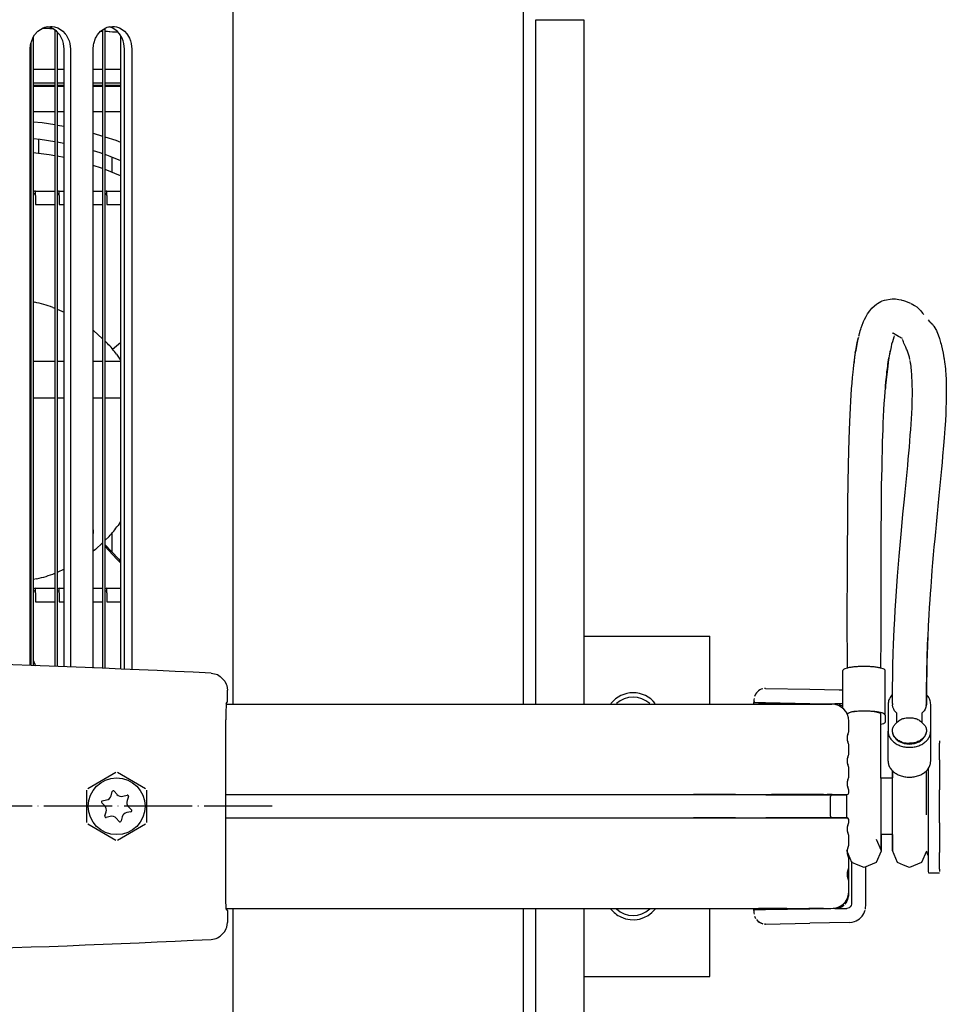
# Model space of a CAD drawing. Header units: millimetres. Extents: x -283 to 284, y -510 to 253.
# Tile 12 of 13: x 68 to 231, y -35 to 139. Entities that reach past the tile are written whole.
import ezdxf

# ---------------------------------------------------------------- set-up
doc = ezdxf.new("R2010")
doc.units = ezdxf.units.MM
doc.linetypes.add('DOT_CENTER', pattern=[14, 12, -1, 0, -1])
doc.layers.add('1', color=7, linetype='Continuous')

msp = doc.modelspace()

# ---------------------------------------------------------------- linework, layer by layer
at = {"color": 7, "linetype": 'Continuous'}
for p, q in [((105.55, 18), (105.55, 158.4)), ((156.68, 18), (156.68, 158.17)), ((71.12, 136.54), (72.05, 137.13)), ((72.02, 137.11), (73.69, 137.03)), ((73.83, 136.95), (72.02, 137.11)), ((72.05, 137.13), (72.36, 137.25)), ((72.36, 137.25), (72.64, 137.32)), ((72.97, 137.3), (72.56, 137.3)), ((72.64, 137.32), (73.34, 137.4)), ((73.48, 137.13), (72.9, 137.32)), ((73.34, 137.4), (73.67, 137.38)), ((73.79, 136.98), (73.48, 137.13)), ((73.67, 137.38), (74.03, 137.32)), ((74.03, 137.32), (74.62, 137.13)), ((74.62, 137.13), (74.92, 136.98)), ((82.17, 136.54), (83.07, 137.13)), ((83.07, 137.13), (83.36, 137.25)), ((83.36, 137.25), (83.66, 137.32)), ((83.7, 137.3), (83.55, 137.3)), ((83.66, 137.32), (84.3, 137.4)), ((84.22, 137.13), (83.66, 137.32)), ((84.51, 136.98), (84.22, 137.13)), ((84.3, 137.4), (84.61, 137.38)), ((84.61, 137.38), (84.96, 137.32)), ((84.96, 137.32), (85.52, 137.13)), ((85.52, 137.13), (85.82, 136.98)), ((158.88, 138.59), (159.12, 138.59)), ((158.88, 18), (158.88, 138.59)), ((159.12, 138.59), (160.1, 138.59)), ((160.1, 138.59), (161.88, 138.59)), ((161.88, 138.59), (162.57, 138.59)), ((162.57, 138.59), (163.21, 138.59)), ((163.21, 138.59), (166.75, 138.59)), ((166.75, 138.59), (167.35, 138.59)), ((167.35, 138.59), (167.35, 18)), ((69.87, 134.4), (70.21, 135.34)), ((70.21, 135.34), (70.29, 135.51)), ((70.29, 135.51), (70.55, 135.9)), ((70.3, 135.52), (70.3, 24.78)), ((70.55, 135.9), (71.12, 136.54)), ((74.41, 136.54), (73.79, 136.98)), ((74.1, 136.76), (74.1, 24.63)), ((74.82, 136.1), (74.41, 136.54)), ((74.5, 136.44), (74.5, 24.61)), ((74.97, 135.9), (74.82, 136.1)), ((74.92, 136.98), (75.54, 136.54)), ((75.3, 135.34), (74.97, 135.9)), ((75.51, 134.85), (75.3, 135.34)), ((75.54, 136.54), (75.96, 136.09)), ((75.96, 136.09), (76.1, 135.91)), ((76.1, 135.91), (76.43, 135.35)), ((76.43, 135.35), (76.64, 134.84)), ((80.97, 134.4), (81.3, 135.34)), ((81.3, 135.34), (81.38, 135.51)), ((81.38, 135.51), (81.62, 135.9)), ((81.62, 135.9), (82.17, 136.54)), ((82.24, 136.59), (82.5, 136.58)), ((82.5, 136.58), (82.24, 136.59)), ((82.5, 136.76), (82.5, 24.3)), ((82.9, 137.02), (82.9, 24.28)), ((82.9, 136.55), (85.21, 136.41)), ((84.25, 136.38), (82.9, 136.55)), ((85.21, 136.41), (84.25, 136.38)), ((85.1, 136.54), (84.51, 136.98)), ((85.5, 136.1), (85.1, 136.54)), ((85.64, 135.9), (85.5, 136.1)), ((85.95, 135.34), (85.64, 135.9)), ((85.7, 135.79), (85.7, 24.17)), ((85.7, 135.79), (85.7, 24.17)), ((85.82, 136.98), (86.4, 136.54)), ((86.15, 134.85), (85.95, 135.34)), ((86.4, 136.54), (86.81, 136.09)), ((86.81, 136.09), (86.94, 135.91)), ((86.94, 135.91), (87.26, 135.35)), ((87.26, 135.35), (87.46, 134.84)), ((69.75, 133.4), (69.81, 134.14)), ((69.81, 134.14), (69.87, 134.4)), ((69.9, 134.49), (69.9, 24.79)), ((75.63, 134.4), (75.51, 134.85)), ((75.74, 133.4), (75.63, 134.4)), ((76.64, 134.84), (76.77, 134.41)), ((76.77, 134.41), (76.88, 133.4)), ((80.86, 133.4), (80.92, 134.14)), ((80.92, 134.14), (80.97, 134.4)), ((86.27, 134.4), (86.15, 134.85)), ((86.38, 133.4), (86.27, 134.4)), ((87.46, 134.84), (87.58, 134.41)), ((87.58, 134.41), (87.68, 133.4)), ((69.75, 24.8), (69.75, 133.4)), ((75.74, 24.56), (75.74, 133.4)), ((76.88, 133.4), (76.88, 24.52)), ((80.86, 24.36), (80.86, 133.4)), ((86.38, 24.14), (86.38, 133.4)), ((87.68, 133.4), (87.68, 24.09)), ((69.75, 129.88), (69.9, 129.88)), ((70.3, 129.88), (74.1, 129.88)), ((74.5, 129.88), (75.74, 129.88)), ((80.86, 129.88), (82.5, 129.88)), ((82.9, 129.88), (85.7, 129.88)), ((69.9, 127.4), (69.75, 127.4)), ((69.9, 127.01), (69.75, 127.01)), ((69.75, 126.9), (69.9, 126.9)), ((74.1, 127.4), (70.3, 127.4)), ((74.1, 127.01), (70.3, 127.01)), ((70.3, 126.9), (74.1, 126.9)), ((75.74, 127.4), (74.5, 127.4)), ((75.74, 127.01), (74.5, 127.01)), ((74.5, 126.9), (75.74, 126.9)), ((82.5, 127.4), (80.86, 127.4)), ((82.5, 127.01), (80.86, 127.01)), ((80.86, 126.9), (82.5, 126.9)), ((85.7, 127.4), (82.9, 127.4)), ((85.7, 127.01), (82.9, 127.01)), ((82.9, 126.9), (85.7, 126.9)), ((69.75, 122.4), (69.9, 122.4)), ((70.3, 122.4), (74.1, 122.4)), ((74.5, 122.4), (75.74, 122.4)), ((80.86, 122.4), (82.5, 122.4)), ((82.9, 122.4), (85.7, 122.4)), ((69.75, 120.63), (69.9, 120.62)), ((70.3, 120.6), (71.88, 120.5)), ((71.88, 120.5), (74.1, 120.1)), ((74.5, 120.03), (75.74, 119.81)), ((80.86, 118.59), (82.5, 118.09)), ((69.75, 117.69), (69.9, 117.67)), ((70.3, 117.64), (71.53, 117.52)), ((71.27, 115.01), (71.27, 117.55)), ((71.53, 117.52), (74.1, 117.12)), ((74.5, 117.06), (75.43, 116.91)), ((75.43, 116.91), (75.74, 116.84)), ((82.9, 117.97), (84.87, 117.36)), ((84.87, 117.36), (85.7, 117)), ((73.11, 114.78), (70.3, 115.13)), ((74.1, 114.6), (73.11, 114.78)), ((75.77, 114.29), (74.5, 114.53)), ((80.86, 115.52), (82.06, 115.17)), ((82.06, 115.17), (82.5, 115.02)), ((82.9, 114.88), (83.83, 114.55)), ((83.83, 114.55), (85.7, 113.76)), ((82.33, 112.44), (80.86, 112.92)), ((84.13, 114.42), (84.13, 111.73)), ((82.5, 112.38), (82.33, 112.44)), ((85.7, 111.08), (82.97, 112.2)), ((69.75, 108.4), (69.9, 108.4)), ((70.7, 108.4), (74.1, 108.4)), ((70.7, 107.6), (70.7, 108.4)), ((70.7, 107.6), (70.7, 106)), ((74.9, 108.4), (75.74, 108.4)), ((74.9, 107.6), (74.9, 108.4)), ((74.9, 107.6), (74.9, 106)), ((80.86, 108.4), (82.5, 108.4)), ((83.3, 108.4), (85.7, 108.4)), ((83.3, 107.6), (83.3, 108.4)), ((83.3, 107.6), (83.3, 106)), ((69.75, 106), (69.9, 106)), ((70.7, 106), (74.1, 106)), ((74.9, 106), (75.74, 106)), ((80.86, 106), (82.5, 106)), ((83.3, 106), (85.7, 106)), ((69.75, 88.95), (69.9, 88.93)), ((70.3, 88.86), (70.56, 88.82)), ((218.54, 88.19), (218.9, 88.49)), ((218.9, 88.49), (219.05, 88.58)), ((219.05, 88.58), (219.64, 88.92)), ((219.64, 88.92), (219.86, 89.03)), ((219.86, 89.03), (220.29, 89.17)), ((220.29, 89.17), (221.64, 89.4)), ((221.64, 89.4), (222.25, 89.4)), ((222.25, 89.4), (222.85, 89.3)), ((222.85, 89.3), (223.21, 89.22)), ((223.21, 89.22), (223.38, 89.18)), ((223.38, 89.18), (223.65, 89.12)), ((223.65, 89.12), (223.85, 89.05)), ((223.85, 89.05), (224.88, 88.65)), ((225.01, 88.58), (225.57, 88.25)), ((73.75, 87.89), (74.1, 87.74)), ((74.5, 87.58), (75.74, 87.05)), ((217.04, 86.31), (217.31, 86.77)), ((217.31, 86.77), (217.69, 87.29)), ((217.69, 87.29), (218.06, 87.75)), ((218.06, 87.75), (218.54, 88.19)), ((225.57, 88.25), (225.98, 87.97)), ((225.98, 87.97), (226.23, 87.75)), ((226.23, 87.75), (226.53, 87.46)), ((226.53, 87.46), (226.68, 87.29)), ((226.68, 87.29), (227.01, 86.86)), ((227.01, 86.86), (227.21, 86.62)), ((216.36, 84.79), (216.52, 85.25)), ((216.52, 85.25), (216.59, 85.43)), ((216.59, 85.43), (216.77, 85.79)), ((216.77, 85.79), (217.04, 86.31)), ((227.98, 85.73), (228.19, 85.48)), ((228.19, 85.48), (228.44, 85.26)), ((228.44, 85.26), (228.55, 85.13)), ((228.55, 85.13), (228.73, 84.94)), ((80.95, 83.81), (82.5, 82.38)), ((215.81, 83.02), (215.89, 83.32)), ((215.89, 83.32), (215.93, 83.47)), ((215.93, 83.47), (216.02, 83.75)), ((216.02, 83.75), (216.12, 84.08)), ((216.12, 84.08), (216.19, 84.28)), ((216.19, 84.28), (216.36, 84.79)), ((221.63, 83.41), (221.84, 83.35)), ((222, 83.24), (221.84, 83.35)), ((228.73, 84.94), (228.88, 84.73)), ((228.88, 84.73), (229.01, 84.57)), ((229.01, 84.57), (229.37, 84.01)), ((229.37, 84.01), (229.47, 83.81)), ((229.47, 83.81), (229.54, 83.64)), ((229.54, 83.64), (229.78, 83.05)), ((82.9, 82.01), (83.38, 81.56)), ((84.3, 80.53), (85.7, 81.71)), ((215.48, 81.69), (215.41, 81.36)), ((215.41, 81.36), (215.48, 81.69)), ((215.48, 81.69), (215.6, 82.16)), ((215.55, 82), (215.48, 81.69)), ((215.62, 82.31), (215.55, 82)), ((215.6, 82.16), (215.69, 82.6)), ((215.69, 82.6), (215.62, 82.31)), ((215.76, 82.83), (215.81, 83.02)), ((221.68, 81.84), (221.55, 81.4)), ((221.8, 82.26), (221.68, 81.84)), ((221.92, 82.63), (221.8, 82.26)), ((222.03, 82.88), (221.92, 82.63)), ((222.19, 83.11), (222, 83.24)), ((222.77, 82.77), (222.19, 83.11)), ((222.98, 82.64), (222.77, 82.77)), ((223.2, 82.53), (222.98, 82.64)), ((223.45, 82.44), (223.2, 82.53)), ((223.58, 82.01), (223.48, 82.26)), ((223.64, 81.85), (223.58, 82.01)), ((223.73, 81.62), (223.64, 81.85)), ((223.83, 81.37), (223.73, 81.62)), ((229.78, 83.05), (230.02, 82.39)), ((230.02, 82.39), (230.18, 81.73)), ((230.18, 81.73), (230.26, 81.44)), ((215.16, 79.96), (215.04, 79.19)), ((215.16, 79.96), (215.09, 79.53)), ((215.22, 80.32), (215.16, 79.96)), ((215.16, 79.96), (215.22, 80.32)), ((215.28, 80.68), (215.22, 80.32)), ((215.22, 80.32), (215.28, 80.68)), ((215.34, 81.03), (215.28, 80.68)), ((215.28, 80.68), (215.34, 81.03)), ((215.41, 81.36), (215.34, 81.03)), ((215.34, 81.03), (215.41, 81.36)), ((221.26, 80.06), (221.14, 79.37)), ((221.23, 79.92), (221.14, 79.37)), ((221.33, 80.39), (221.23, 79.92)), ((221.33, 80.39), (221.26, 80.06)), ((221.45, 80.97), (221.33, 80.39)), ((221.55, 81.4), (221.45, 80.97)), ((223.94, 81.13), (223.83, 81.37)), ((224.05, 80.89), (223.94, 81.13)), ((224.13, 80.73), (224.05, 80.89)), ((224.2, 80.56), (224.13, 80.73)), ((224.31, 80.34), (224.2, 80.56)), ((224.47, 79.86), (224.31, 80.34)), ((224.7, 79.11), (224.47, 79.86)), ((230.26, 81.44), (230.34, 81.1)), ((230.34, 81.1), (230.47, 80.59)), ((230.47, 80.59), (230.64, 79.85)), ((230.64, 79.85), (230.78, 79.02)), ((69.75, 78.4), (69.9, 78.4)), ((70.3, 78.4), (74.1, 78.4)), ((74.5, 78.4), (75.74, 78.4)), ((80.86, 78.4), (82.5, 78.4)), ((82.9, 78.4), (85.7, 78.4)), ((85, 79.66), (85.7, 78.62)), ((214.97, 78.64), (214.85, 77.72)), ((214.93, 78.38), (214.88, 77.96)), ((215.04, 79.19), (214.93, 78.38)), ((215.09, 79.53), (214.97, 78.64)), ((220.97, 78.26), (220.86, 77.48)), ((220.9, 77.83), (220.97, 78.26)), ((221.08, 79.01), (220.97, 78.26)), ((220.97, 78.26), (221.02, 78.65)), ((221.02, 78.65), (221.08, 79.01)), ((221.14, 79.37), (221.08, 79.01)), ((221.14, 79.37), (221.08, 79.01)), ((224.77, 78.72), (224.7, 79.11)), ((224.9, 78.07), (224.8, 78.57)), ((224.92, 77.9), (224.9, 78.07)), ((230.78, 79.02), (230.8, 78.86)), ((230.8, 78.86), (230.89, 78.27)), ((230.89, 78.27), (230.92, 77.97)), ((214.72, 76.51), (214.63, 75.56)), ((214.78, 77.1), (214.72, 76.51)), ((214.85, 77.72), (214.78, 77.1)), ((220.8, 77.01), (220.7, 76.09)), ((220.7, 76.09), (220.74, 76.59)), ((220.74, 76.59), (220.76, 76.82)), ((220.76, 76.82), (220.86, 77.48)), ((220.86, 77.48), (220.8, 77.01)), ((220.86, 77.48), (220.9, 77.83)), ((224.98, 77.5), (224.92, 77.9)), ((225, 77.22), (224.98, 77.5)), ((225.04, 76.89), (225, 77.22)), ((225.07, 76.5), (225.04, 76.89)), ((225.1, 76.25), (225.07, 76.5)), ((230.92, 77.97), (230.98, 77.5)), ((230.98, 77.5), (231.02, 77.05)), ((231.02, 77.05), (231.05, 76.72)), ((231.05, 76.72), (231.1, 76.11)), ((214.63, 75.56), (214.54, 74.54)), ((220.6, 75.12), (220.5, 74.11)), ((220.5, 74.11), (220.54, 74.69)), ((220.54, 74.69), (220.55, 74.82)), ((220.55, 74.82), (220.6, 75.12)), ((220.7, 76.09), (220.6, 75.12)), ((220.6, 75.12), (220.64, 75.66)), ((220.64, 75.66), (220.7, 76.09)), ((225.13, 75.73), (225.1, 76.25)), ((225.14, 75.58), (225.13, 75.73)), ((225.17, 74.88), (225.14, 75.58)), ((225.17, 74.63), (225.17, 74.88)), ((225.19, 74.06), (225.17, 74.63)), ((231.1, 76.11), (231.16, 75.15)), ((231.16, 75.15), (231.17, 74.86)), ((231.17, 74.86), (231.18, 74.18)), ((214.45, 73.53), (214.31, 71.39)), ((214.54, 74.54), (214.45, 73.53)), ((220.33, 72.06), (220.41, 73.08)), ((220.41, 73.08), (220.46, 73.58)), ((220.5, 74.11), (220.46, 73.58)), ((220.46, 73.58), (220.5, 74.11)), ((225.21, 73.39), (225.19, 74.06)), ((225.21, 73.17), (225.21, 73.39)), ((225.21, 72.6), (225.21, 73.17)), ((231.18, 74.18), (231.19, 73.2)), ((231.19, 73.2), (231.18, 72.21)), ((69.9, 71.88), (69.75, 71.88)), ((74.1, 71.88), (70.3, 71.88)), ((75.74, 71.88), (74.5, 71.88)), ((82.5, 71.88), (80.86, 71.88)), ((85.7, 71.88), (82.9, 71.88)), ((214.31, 71.39), (214.24, 70.18)), ((220.26, 70.98), (220.33, 72.06)), ((225.18, 70.95), (225.19, 71.34)), ((225.19, 71.34), (225.2, 71.79)), ((225.2, 71.79), (225.21, 72.27)), ((225.21, 72.27), (225.21, 72.6)), ((231.16, 71.2), (231.13, 70.17)), ((231.18, 72.21), (231.16, 71.2)), ((214.24, 70.18), (214.13, 67.74)), ((220.14, 68.69), (220.2, 69.86)), ((220.2, 69.86), (220.26, 70.98)), ((225.1, 69.19), (225.11, 69.4)), ((225.11, 69.4), (225.15, 70.09)), ((225.15, 70.09), (225.16, 70.38)), ((225.16, 70.38), (225.18, 70.95)), ((231.13, 70.17), (231.09, 69.12)), ((214.13, 67.74), (214.02, 64.74)), ((220.09, 67.48), (220.14, 68.69)), ((224.99, 67.33), (225.05, 68.27)), ((225.05, 68.27), (225.1, 69.19)), ((231.03, 67.92), (230.95, 66.56)), ((231.09, 69.12), (231.03, 67.92)), ((220.01, 65.44), (220.04, 66.22)), ((220.04, 66.22), (220.09, 67.48)), ((224.85, 65.36), (224.92, 66.36)), ((224.92, 66.36), (224.99, 67.33)), ((230.95, 66.56), (230.82, 64.9)), ((214.02, 64.74), (213.9, 60.21)), ((219.97, 64.07), (220.01, 65.44)), ((224.68, 63.3), (224.77, 64.34)), ((224.77, 64.34), (224.85, 65.36)), ((230.82, 64.9), (230.71, 63.58)), ((219.89, 61.19), (219.93, 62.65)), ((219.93, 62.65), (219.97, 64.07)), ((224.59, 62.23), (224.68, 63.3)), ((230.71, 63.58), (230.54, 61.69)), ((219.86, 59.58), (219.89, 61.19)), ((224.39, 60.02), (224.49, 61.14)), ((224.49, 61.14), (224.59, 62.23)), ((230.54, 61.69), (230.44, 60.58)), ((213.9, 60.21), (213.79, 53.5)), ((219.83, 58.11), (219.86, 59.58)), ((224.28, 58.88), (224.39, 60.02)), ((230.34, 59.45), (230.23, 58.3)), ((230.44, 60.58), (230.34, 59.45)), ((219.8, 56.5), (219.83, 58.11)), ((224.04, 56.53), (224.16, 57.71)), ((224.16, 57.71), (224.28, 58.88)), ((230.17, 57.72), (230.12, 57.13)), ((230.23, 58.3), (230.17, 57.72)), ((219.78, 54.48), (219.8, 56.5)), ((223.92, 55.32), (224.04, 56.53)), ((230, 55.94), (229.94, 55.34)), ((230.06, 56.54), (230, 55.94)), ((230.12, 57.13), (230.06, 56.54)), ((219.75, 51.22), (219.78, 54.48)), ((223.54, 51.44), (223.8, 54.09)), ((223.8, 54.09), (223.92, 55.32)), ((229.82, 54.12), (229.77, 53.5)), ((229.88, 54.73), (229.82, 54.12)), ((229.94, 55.34), (229.88, 54.73)), ((213.79, 53.5), (213.71, 41.97)), ((229.64, 52.19), (229.58, 51.6)), ((229.71, 52.88), (229.64, 52.19)), ((229.77, 53.5), (229.71, 52.88)), ((219.73, 49.3), (219.75, 51.22)), ((223.28, 48.58), (223.54, 51.44)), ((229.52, 50.95), (229.45, 50.29)), ((229.58, 51.6), (229.52, 50.95)), ((85.7, 50.16), (85.25, 49.47)), ((219.71, 45.77), (219.73, 49.3)), ((222.88, 44.09), (223.28, 48.58)), ((229.32, 48.96), (229.26, 48.37)), ((229.38, 49.63), (229.32, 48.96)), ((229.45, 50.29), (229.38, 49.63)), ((83.66, 47.55), (82.9, 46.81)), ((84.13, 48.11), (84.13, 44.83)), ((229.14, 47.05), (229.01, 45.7)), ((229.26, 48.37), (229.14, 47.05)), ((81.27, 45.25), (80.86, 44.94)), ((82.5, 46.43), (81.27, 45.25)), ((82.9, 46.11), (85.33, 43.6)), ((85.05, 43.56), (82.9, 45.82)), ((219.7, 43.58), (219.71, 45.77)), ((229.01, 45.7), (228.89, 44.32)), ((85.7, 42.88), (85.05, 43.56)), ((85.33, 43.6), (85.7, 43.21)), ((219.7, 40.72), (219.7, 43.58)), ((222.6, 40.55), (222.88, 44.09)), ((228.89, 44.32), (228.77, 42.93)), ((75.74, 41.76), (74.5, 41.21)), ((213.71, 41.97), (213.69, 33.25)), ((228.77, 42.93), (228.66, 41.52)), ((70.97, 40.07), (70.3, 39.95)), ((219.7, 38.66), (219.7, 40.72)), ((222.28, 36.13), (222.6, 40.55)), ((228.58, 40.55), (228.44, 38.65)), ((228.66, 41.52), (228.58, 40.55)), ((69.9, 39.88), (69.75, 39.85)), ((69.75, 38.4), (69.9, 38.4)), ((70.7, 38.4), (74.1, 38.4)), ((70.7, 37.6), (70.7, 38.4)), ((74.9, 38.4), (75.74, 38.4)), ((74.9, 37.6), (74.9, 38.4)), ((80.86, 38.4), (82.5, 38.4)), ((83.3, 38.4), (85.7, 38.4)), ((83.3, 37.6), (83.3, 38.4)), ((219.69, 36.56), (219.7, 38.66)), ((228.44, 38.65), (228.35, 37.42)), ((70.7, 37.6), (70.7, 36)), ((74.9, 37.6), (74.9, 36)), ((83.3, 37.6), (83.3, 36)), ((219.69, 33.3), (219.69, 36.56)), ((228.35, 37.42), (228.28, 36.41)), ((69.75, 36), (69.9, 36)), ((70.7, 36), (74.1, 36)), ((74.9, 36), (75.74, 36)), ((80.86, 36), (82.5, 36)), ((83.3, 36), (85.7, 36)), ((222.19, 34.55), (222.28, 36.13)), ((228.19, 34.98), (228.12, 33.77)), ((228.28, 36.41), (228.19, 34.98)), ((213.69, 33.25), (213.7, 24.45)), ((219.69, 29.94), (219.69, 33.3)), ((222.01, 31.21), (222.1, 32.98)), ((222.1, 32.98), (222.19, 34.55)), ((228.12, 33.77), (228.06, 32.66)), ((228.02, 31.89), (227.99, 31.12)), ((228.06, 32.66), (228.02, 31.89)), ((167.35, 30), (181.5, 30)), ((181.5, 30), (189.5, 30)), ((189.5, 18), (189.5, 30)), ((219.68, 24.28), (219.69, 29.94)), ((221.9, 28.52), (222.01, 31.21)), ((227.82, 26.5), (227.94, 29.74)), ((227.92, 29.56), (227.88, 28.77)), ((227.95, 30.45), (227.92, 29.56)), ((227.99, 31.12), (227.95, 30.45)), ((221.85, 26.98), (221.9, 28.52)), ((227.85, 27.97), (227.83, 27.17)), ((227.88, 28.77), (227.85, 27.97)), ((69.75, 26.96), (69.9, 26.62)), ((221.78, 24.8), (221.85, 26.98)), ((227.74, 23.18), (227.82, 26.5)), ((227.82, 26.5), (227.78, 25.56)), ((227.83, 27.17), (227.82, 26.5)), ((70.3, 25.72), (70.73, 24.76)), ((221.74, 23.3), (221.78, 24.8)), ((221.74, 23.3), (221.78, 24.8)), ((227.75, 24.35), (227.74, 23.18)), ((227.76, 24.75), (227.75, 24.35)), ((227.78, 25.56), (227.76, 24.75)), ((101.68, 23.45), (102.52, 23.28)), ((102.52, 23.28), (102.75, 23.19)), ((102.75, 23.19), (103.27, 22.89)), ((103.27, 22.89), (104.05, 22.07)), ((212.94, 17.28), (212.94, 23.91)), ((220.44, 16.06), (220.44, 23.91)), ((221.7, 20.65), (221.74, 23.3)), ((221.7, 20.65), (221.74, 23.3)), ((227.7, 20.65), (227.74, 23.18)), ((227.74, 23.18), (227.71, 22.28)), ((104.05, 22.07), (104.33, 21.53)), ((104.33, 21.53), (104.41, 21.3)), ((104.41, 21.3), (104.53, 20.45)), ((227.71, 22.28), (227.7, 21.45)), ((227.7, 21.45), (227.7, 20.65)), ((104.53, 18.4), (104.53, 20.45)), ((197.56, 19.75), (197.39, 19.35)), ((197.72, 19.98), (197.56, 19.75)), ((197.9, 20.18), (197.72, 19.98)), ((198.11, 20.36), (197.9, 20.18)), ((198.11, 20.36), (197.9, 20.18)), ((198.34, 20.51), (198.11, 20.36)), ((198.34, 20.51), (198.11, 20.36)), ((198.57, 20.62), (198.34, 20.51)), ((198.57, 20.62), (198.34, 20.51)), ((198.85, 20.7), (198.57, 20.62)), ((198.85, 20.7), (198.57, 20.62)), ((199.33, 20.76), (199.15, 20.75)), ((199.33, 20.76), (199.15, 20.75)), ((199.33, 20.76), (207.17, 20.62)), ((207.17, 20.62), (212.3, 20.53)), ((212.3, 20.53), (212.91, 20.52)), ((221.69, 19.63), (221.54, 19.49)), ((221.69, 18.09), (221.7, 20.65)), ((221.69, 18.09), (221.7, 20.65)), ((227.69, 18.09), (227.7, 20.65)), ((227.7, 20.65), (227.69, 19.78)), ((227.69, 19.78), (227.69, 18.09)), ((227.84, 19.49), (227.69, 19.62)), ((104.29, 17.62), (104.27, 16.81)), ((104.33, 18.11), (104.29, 17.62)), ((104.32, 18), (118, 18)), ((104.33, 18.11), (104.53, 18.4)), ((118, 18), (191.92, 18)), ((191.92, 18), (198.08, 18)), ((191.92, 18), (198.08, 18)), ((197.31, 19), (197.3, 18.76)), ((197.3, 18.76), (197.3, 18.29)), ((197.31, 18.54), (197.3, 18.29)), ((197.3, 18), (197.3, 18.29)), ((197.3, 18.29), (199.33, 18.26)), ((198.08, 18), (203.11, 18)), ((203.11, 18), (198.08, 18)), ((199.33, 18.26), (207.17, 18.12)), ((203.11, 18), (206.95, 18)), ((203.11, 18), (206.95, 18)), ((206.95, 18), (209.53, 18)), ((209.53, 18), (206.95, 18)), ((207.17, 18.12), (211.54, 18.04)), ((209.53, 18), (211, 18)), ((209.53, 18), (211, 18)), ((212.67, 18.04), (211.54, 18.04)), ((211.73, 18.03), (211.54, 18.04)), ((211.94, 18), (211.73, 18.03)), ((212.15, 17.96), (211.94, 18)), ((212.5, 17.83), (212.34, 17.9)), ((212.78, 17.69), (212.5, 17.83)), ((212.94, 18.04), (212.67, 18.04)), ((213, 17.55), (212.78, 17.69)), ((220.94, 17.96), (220.94, 13.21)), ((221.77, 17.46), (221.7, 17.87)), ((221.93, 17.08), (221.77, 17.46)), ((227.61, 17.46), (227.45, 17.08)), ((227.66, 17.76), (227.61, 17.46)), ((227.66, 17.76), (227.69, 18.09)), ((227.68, 17.96), (227.66, 17.76)), ((227.69, 18.09), (227.68, 17.96)), ((228.44, 13.21), (228.44, 17.96)), ((104.27, 16.81), (104.25, 15.78)), ((104.25, 15.78), (104.25, 15.23)), ((213.6, 16.45), (213.95, 16.42)), ((213.95, 16.42), (213.72, 16.26)), ((214.41, 16.56), (213.95, 16.42)), ((215, 16.66), (214.41, 16.56)), ((215.81, 16.74), (215, 16.66)), ((216.69, 16.76), (215.81, 16.74)), ((217.65, 16.73), (216.69, 16.76)), ((218.5, 16.64), (217.65, 16.73)), ((219.04, 16.54), (218.5, 16.64)), ((219.48, 16.39), (219.04, 16.54)), ((219.66, 16.26), (219.48, 16.39)), ((219.67, 5.4), (219.66, 16.26)), ((220.44, 16.06), (220.44, 14.84)), ((222.09, 16.83), (221.93, 17.08)), ((222.44, 16.47), (222.09, 16.83)), ((222.44, 16.47), (222.44, 14.71)), ((227.29, 16.83), (226.94, 16.47)), ((226.94, 14.71), (226.94, 16.47)), ((227.45, 17.08), (227.29, 16.83)), ((104.25, -15.23), (104.25, 15.23)), ((214, 13.31), (214, 15)), ((220.1, 14.55), (219.68, 14.42)), ((220.94, 7.96), (220.94, 13.21)), ((221.7, 13.05), (221.72, 12.91)), ((221.72, 12.91), (221.9, 12.39)), ((221.9, 12.39), (222.34, 11.8)), ((226.96, 11.74), (227.42, 12.28)), ((227.42, 12.28), (227.66, 12.9)), ((227.66, 12.9), (227.68, 13.05)), ((228.44, 7.96), (228.44, 13.21)), ((214, 9.31), (214, 10.69)), ((222.34, 11.8), (222.89, 11.41)), ((222.89, 11.41), (223.74, 11.07)), ((223.74, 11.07), (224.69, 10.95)), ((224.69, 10.95), (225.57, 11.05)), ((225.57, 11.05), (226.38, 11.35)), ((226.38, 11.35), (226.96, 11.74)), ((230, 11.5), (230, 11.09)), ((230, 8.19), (230, 11.09)), ((213.72, 8.08), (213.72, 7.92)), ((230, 8.19), (230, 2.92)), ((79.9, 3.12), (84.85, 5.98)), ((85.15, 5.98), (90.1, 3.12)), ((214, 5.31), (214, 6.69)), ((219.69, 4.41), (219.67, 5.4)), ((221.69, 6.29), (221.69, 5.98)), ((221.72, 0.98), (221.69, 6.29)), ((221.69, 5.98), (221.69, 5)), ((227.66, 6.27), (227.67, 4.77)), ((228, 6.8), (228, 2.92)), ((213.72, 4.08), (213.72, 3.92)), ((219.68, 5), (221.72, 5)), ((219.69, -7.77), (219.69, 4.41)), ((227.67, 4.77), (227.66, -1.19)), ((79.75, -2.86), (79.75, 2.86)), ((84.02, 1.86), (84.22, 2.58)), ((84.57, 2.66), (85.07, 2.1)), ((86.12, 1.78), (86.84, 1.97)), ((90.25, 2.86), (90.25, -2.86)), ((104.25, 2.05), (118, 2.05)), ((118, 2.05), (169.09, 2.05)), ((118, 2.05), (126.27, 2.05)), ((169.09, 2.05), (178.3, 2.05)), ((169.09, 2.05), (178.3, 2.05)), ((178.3, 2.05), (186.67, 2.05)), ((178.3, 2.05), (186.67, 2.05)), ((186.67, 2.05), (194.07, 2.05)), ((194.07, 2.05), (186.67, 2.05)), ((194.07, 2.05), (200.4, 2.05)), ((194.07, 2.05), (200.4, 2.05)), ((199.4, 2), (213.69, 2)), ((200.4, 2.05), (205.58, 2.05)), ((205.58, 2.05), (200.4, 2.05)), ((205.58, 2.05), (209.53, 2.05)), ((209.53, 2.05), (205.58, 2.05)), ((209.53, 2.05), (213.7, 2.05)), ((209.53, 2.05), (213.53, 2.05)), ((211.1, 2.05), (210.2, 2.05)), ((210.8, -1.75), (210.8, 1.75)), ((213.53, 2.05), (213.7, 2.05)), ((213.69, 0.3), (213.69, 2.05)), ((214, 2.35), (214, 2.69)), ((228, 2.92), (228, -2.89)), ((230, -2.89), (230, 2.92)), ((82.9, 0.08), (82.37, 0.61)), ((82.48, 0.96), (83.21, 1.11)), ((87.09, 1.7), (86.85, 0.99)), ((213.69, -2.05), (213.69, 0.3)), ((221.72, -2.95), (221.72, 0.98)), ((82.91, -1.7), (83.15, -0.99)), ((87.52, -0.96), (86.79, -1.11)), ((87.1, -0.08), (87.63, -0.61)), ((227.66, -1.19), (227.66, -1.52)), ((79.9, -3.12), (84.85, -5.98)), ((83.88, -1.78), (83.16, -1.97)), ((85.43, -2.66), (84.93, -2.1)), ((85.15, -5.98), (90.1, -3.12)), ((85.98, -1.86), (85.78, -2.58)), ((104.25, -2.05), (118, -2.05)), ((118, -2.05), (126.5, -2.05)), ((126.5, -2.05), (127.69, -2.05)), ((127.69, -2.05), (137.71, -2.05)), ((137.71, -2.05), (169.09, -2.05)), ((169.09, -2.05), (178.3, -2.05)), ((169.09, -2.05), (178.3, -2.05)), ((178.3, -2.05), (186.67, -2.05)), ((178.3, -2.05), (186.67, -2.05)), ((186.67, -2.05), (194.07, -2.05)), ((194.07, -2.05), (186.67, -2.05)), ((194.07, -2.05), (200.4, -2.05)), ((194.07, -2.05), (200.4, -2.05)), ((199.4, -2), (213.69, -2)), ((200.4, -2.05), (205.58, -2.05)), ((205.58, -2.05), (200.4, -2.05)), ((205.58, -2.05), (209.53, -2.05)), ((209.53, -2.05), (205.58, -2.05)), ((207.04, -2.05), (208.3, -2.05)), ((209.53, -2.05), (213.7, -2.05)), ((209.53, -2.05), (213.7, -2.05)), ((211.05, -2.05), (210.2, -2.05)), ((214, -2.69), (214, -2.35)), ((221.69, -3.57), (221.72, -2.95)), ((228, -2.89), (228, -8.17)), ((230, -2.89), (230, -8.17)), ((221.69, -5), (219.69, -5)), ((219.69, -5), (219.69, -6.52)), ((221.69, -7.77), (221.69, -3.57)), ((221.69, -5), (221.69, -6.52)), ((214, -6.69), (214, -5.31)), ((218.81, -5.79), (219.69, -7.77)), ((219.69, -6.52), (219.69, -7.77)), ((221.69, -6.52), (221.69, -7.77)), ((214.57, -9.93), (213.69, -7.77)), ((214, -9.31), (214, -8.53)), ((219.69, -7.92), (218.81, -9.93)), ((219.69, -7.77), (219.69, -7.92)), ((222.57, -9.93), (221.69, -7.77)), ((221.69, -7.77), (221.69, -7.92)), ((227.69, -7.92), (226.81, -9.93)), ((228, -8.66), (227.68, -7.95)), ((228, -8.17), (228, -11.09)), ((230, -11.09), (230, -8.17)), ((214, -10.69), (214, -9.31)), ((214.48, -9.7), (214.48, -11.58)), ((215.65, -10.36), (214.57, -9.93)), ((216.69, -10.79), (215.65, -10.36)), ((218.12, -10.22), (216.69, -10.79)), ((218.81, -9.93), (218.12, -10.22)), ((223.65, -10.36), (222.57, -9.93)), ((224.69, -10.79), (223.65, -10.36)), ((226.12, -10.22), (224.69, -10.79)), ((226.81, -9.93), (226.12, -10.22)), ((214, -11.58), (214, -10.69)), ((214, -13.31), (214, -11.58)), ((214.48, -11.58), (214.48, -17.23)), ((217, -12.94), (217, -10.67)), ((228, -11.09), (228, -11.5)), ((228, -11.5), (228.03, -11.74)), ((228.03, -11.74), (229.98, -11.71)), ((230, -11.09), (230, -11.5)), ((214, -15), (214, -13.31)), ((217, -17.5), (217, -12.94)), ((104.25, -15.78), (104.25, -15.23)), ((213.99, -15.73), (214, -15.54)), ((214, -15.54), (214, -15)), ((104.27, -16.81), (104.25, -15.78)), ((104.29, -17.62), (104.27, -16.81)), ((213.34, -17.23), (213.47, -17.08)), ((213.47, -17.08), (213.58, -16.93)), ((213.58, -16.93), (213.67, -16.79)), ((213.67, -16.79), (213.83, -16.44)), ((213.83, -16.44), (213.91, -16.19)), ((213.91, -16.19), (213.97, -15.91)), ((213.97, -15.91), (213.99, -15.73)), ((214.48, -17.23), (214.4, -17.49)), ((104.33, -18.11), (104.29, -17.62)), ((104.32, -18), (118, -18)), ((104.33, -18.11), (104.53, -18.4)), ((104.53, -18.4), (104.53, -20.45)), ((105.55, -211.6), (105.55, -18)), ((118, -18), (191.92, -18)), ((156.68, -211.5), (156.68, -18)), ((158.88, -156.41), (158.88, -18)), ((167.35, -18), (167.35, -156.41)), ((189.5, -30), (189.5, -18)), ((191.92, -18), (198.08, -18)), ((191.92, -18), (198.08, -18)), ((197.3, -18.29), (197.3, -18)), ((199.33, -18.26), (197.3, -18.29)), ((197.3, -18.29), (197.3, -18.76)), ((197.31, -18.54), (197.3, -18.29)), ((197.3, -18.76), (197.31, -19)), ((198.08, -18), (203.11, -18)), ((203.11, -18), (198.08, -18)), ((207.17, -18.12), (199.33, -18.26)), ((203.11, -18), (206.95, -18)), ((203.11, -18), (206.95, -18)), ((206.95, -18), (209.53, -18)), ((209.53, -18), (206.95, -18)), ((211.54, -18.04), (207.17, -18.12)), ((209.53, -18), (210.84, -18)), ((209.53, -18), (210.84, -18)), ((210.84, -18), (211.67, -17.92)), ((211.54, -18.04), (211.73, -18.03)), ((211.54, -18.04), (213.66, -18.04)), ((211.73, -18.03), (211.93, -18.01)), ((211.93, -18.01), (212.15, -17.96)), ((212.15, -17.96), (212.34, -17.9)), ((212.34, -17.9), (212.5, -17.84)), ((212.5, -17.84), (212.7, -17.74)), ((212.7, -17.74), (213, -17.54)), ((213, -17.54), (213.2, -17.37)), ((214.05, -17.9), (213.66, -18.04)), ((214.23, -17.74), (214.05, -17.9)), ((214.4, -17.49), (214.23, -17.74)), ((216.5, -19.16), (216.66, -18.89)), ((216.66, -18.89), (216.79, -18.59)), ((216.79, -18.59), (216.89, -18.32)), ((216.93, -18.15), (216.96, -17.99)), ((216.96, -17.99), (216.98, -17.82)), ((216.98, -17.82), (217, -17.5)), ((104.41, -21.3), (104.53, -20.45)), ((197.39, -19.35), (197.56, -19.75)), ((197.72, -19.98), (197.9, -20.18)), ((197.9, -20.18), (198.05, -20.32)), ((198.05, -20.32), (197.9, -20.18)), ((198.05, -20.32), (198.22, -20.44)), ((198.22, -20.44), (198.05, -20.32)), ((198.22, -20.44), (198.57, -20.62)), ((198.57, -20.62), (198.22, -20.44)), ((198.57, -20.62), (198.85, -20.7)), ((198.85, -20.7), (198.57, -20.62)), ((199.15, -20.75), (199.33, -20.76)), ((199.33, -20.76), (199.15, -20.75)), ((199.33, -20.76), (207.17, -20.62)), ((214.05, -20.5), (207.17, -20.62)), ((214.05, -20.5), (214.59, -20.44)), ((214.59, -20.44), (215.02, -20.32)), ((215.02, -20.32), (215.33, -20.19)), ((215.33, -20.19), (215.62, -20.03)), ((215.62, -20.03), (215.89, -19.83)), ((215.89, -19.83), (216.14, -19.6)), ((216.14, -19.6), (216.36, -19.35)), ((216.36, -19.35), (216.5, -19.16)), ((103.27, -22.89), (104.05, -22.07)), ((104.05, -22.07), (104.33, -21.53)), ((104.33, -21.53), (104.41, -21.3)), ((101.68, -23.45), (102.52, -23.28)), ((102.52, -23.28), (102.75, -23.19)), ((102.75, -23.19), (103.27, -22.89)), ((167.35, -30), (181.5, -30)), ((181.5, -30), (189.5, -30))]:
    msp.add_line(p, q, dxfattribs=at)
msp.add_circle((85, 0), 5, dxfattribs=at)
for centre, radius, start, end in [((70.7, 107.6), 0.4, 90, 180), ((70.7, 107.6), 0.8, 90.0006, 112.5007), ((74.9, 107.6), 0.4, 90, 180), ((74.9, 107.6), 0.8, 90.0004, 112.5007), ((83.3, 107.6), 0.4, 90, 180), ((83.3, 107.6), 0.8, 90.0005, 112.5007), ((65.2, 64.4), 25, 70.0001, 77.6107), ((65.2, 64.4), 25, 37.6107, 43.3334), ((79.91, 48.41), 1.04, 335.1103, 20.1105), ((65.2, 64.4), 25, 317.6107, 323.3334), ((65.2, 64.4), 25, 283.3333, 290.9439), ((70.7, 37.6), 0.8, 89.9994, 112.4993), ((74.9, 37.6), 0.8, 89.9992, 112.4992), ((83.3, 37.6), 0.8, 89.9993, 112.4992), ((70.7, 37.6), 0.4, 90, 180), ((74.9, 37.6), 0.4, 90, 180), ((83.3, 37.6), 0.4, 90, 180), ((0, -2000), 2026, 87.12327, 92.87673), ((176, 15), 5, 38.5714, 141.4286), ((176, 15), 4.25, 46.4516, 133.5484), ((211, 15), 3, 0, 90), ((215.2, 12), 1.5, 154.1581, 205.8419), ((212.5, 13.31), 1.5, 334.1581, 0), ((212.5, 10.69), 1.5, 0, 25.8419), ((212.5, 9.31), 1.5, 334.1581, 0), ((215.2, 8), 1.5, 154.1581, 205.8419), ((212.5, 6.69), 1.5, 360, 25.8419), ((212.5, 5.31), 1.5, 334.1581, 0), ((215.2, 4), 1.5, 154.1581, 205.8419), ((83.01, 2.14), 1.05, 281.3195, 344.6805), ((84.42, 2.52), 0.21, 41.3195, 164.6805), ((85.85, 2.79), 1.05, 221.3195, 284.6805), ((86.89, 1.77), 0.21, 341.3195, 104.6805), ((211.1, 1.75), 0.3, 90, 180), ((213.7, 2.35), 0.3, 270, 0), ((212.5, 2.69), 1.5, 360, 25.8419), ((82.52, 0.76), 0.21, 101.3195, 224.6805), ((82.15, -0.66), 1.05, 341.3195, 44.6805), ((87.85, 0.66), 1.05, 161.3195, 224.6805), ((83.11, -1.77), 0.21, 161.3195, 284.6805), ((86.99, -2.14), 1.05, 101.3195, 164.6805), ((87.48, -0.76), 0.21, 281.3195, 44.6805), ((84.15, -2.79), 1.05, 41.3195, 104.6805), ((85.58, -2.52), 0.21, 221.3195, 344.6805), ((211.1, -1.75), 0.3, 180.0003, 260.0019), ((213.7, -2.35), 0.3, 0, 90), ((215.2, -4), 1.5, 154.1581, 205.8419), ((212.5, -2.69), 1.5, 334.1581, 0), ((212.5, -5.31), 1.5, 0, 25.8419), ((212.5, -6.69), 1.5, 334.1581, 0), ((215.2, -8), 1.5, 154.1581, 205.8419), ((212.5, -9.31), 1.5, 0, 25.8419), ((215.2, -12), 1.5, 154.1581, 205.8419), ((212.5, -10.69), 1.5, 334.1581, 0), ((212.5, -13.31), 1.5, 0, 25.8419), ((211, -15), 3, 282.857, 360), ((176, -15), 5, 218.5714, 244.2857), ((176, -15), 4.25, 226.4516, 313.5484), ((176, -15), 5, 244.2857, 321.4286), ((0, 2000), 2026, 267.12327, 272.87673)]:
    msp.add_arc(centre, radius, start, end, dxfattribs=at)
for points in [[(220.44, 23.91), (220.35, 24.03), (220.07, 24.22), (219.62, 24.36), (219.03, 24.47), (218.32, 24.56), (217.52, 24.61), (216.69, 24.63), (215.86, 24.61), (215.06, 24.56), (214.35, 24.47), (213.76, 24.36), (213.31, 24.22), (213.08, 24.11), (212.94, 23.91)], [(221.54, 19.49), (221.28, 19.14), (221.09, 18.76), (220.98, 18.36), (220.94, 17.96)], [(228.44, 17.96), (228.4, 18.36), (228.29, 18.76), (228.1, 19.14), (227.84, 19.49)], [(221.69, 18.09), (221.7, 17.98), (221.7, 17.87)], [(220.44, 16.06), (220.33, 16.19), (220.01, 16.39), (219.49, 16.54), (218.81, 16.65), (217.97, 16.72), (217.08, 16.76), (216.16, 16.75), (215.28, 16.71), (214.54, 16.63), (213.95, 16.42)], [(220.1, 14.55), (220.35, 14.73), (220.44, 14.84)], [(221.69, 13.35), (221.79, 12.79), (222.09, 12.18), (222.57, 11.71), (223.24, 11.33), (223.95, 11.11), (224.69, 11.09), (225.47, 11.16), (226.19, 11.39), (226.81, 11.75), (227.29, 12.22), (227.58, 12.74), (227.68, 13.32), (227.58, 13.92), (227.25, 14.42), (226.77, 14.9), (226.19, 15.3), (225.47, 15.53), (224.69, 15.61), (223.91, 15.53), (223.19, 15.3), (222.61, 14.9), (222.13, 14.42), (221.8, 13.92), (221.69, 13.35)], [(220.94, 13.21), (221.03, 12.59), (221.31, 11.99), (221.76, 11.45), (222.35, 11.01), (223.06, 10.67), (223.86, 10.46), (224.69, 10.39), (225.52, 10.46), (226.32, 10.67), (227.03, 11.01), (227.62, 11.45), (228.07, 11.99), (228.35, 12.59), (228.44, 13.21)], [(220.94, 7.96), (221.03, 7.33), (221.31, 6.73), (221.76, 6.19), (222.35, 5.75), (223.06, 5.41), (223.86, 5.2), (224.69, 5.13), (225.52, 5.2), (226.32, 5.41), (227.03, 5.75), (227.62, 6.19), (228.07, 6.73), (228.35, 7.33), (228.44, 7.96)]]:
    msp.add_spline(points, degree=3, dxfattribs=at)
at = {"layer": '1', "color": 2, "linetype": 'DOT_CENTER'}
msp.add_line((112.4, 0), (-112.4, 0), dxfattribs=at)

doc.saveas('drawing.dxf')
